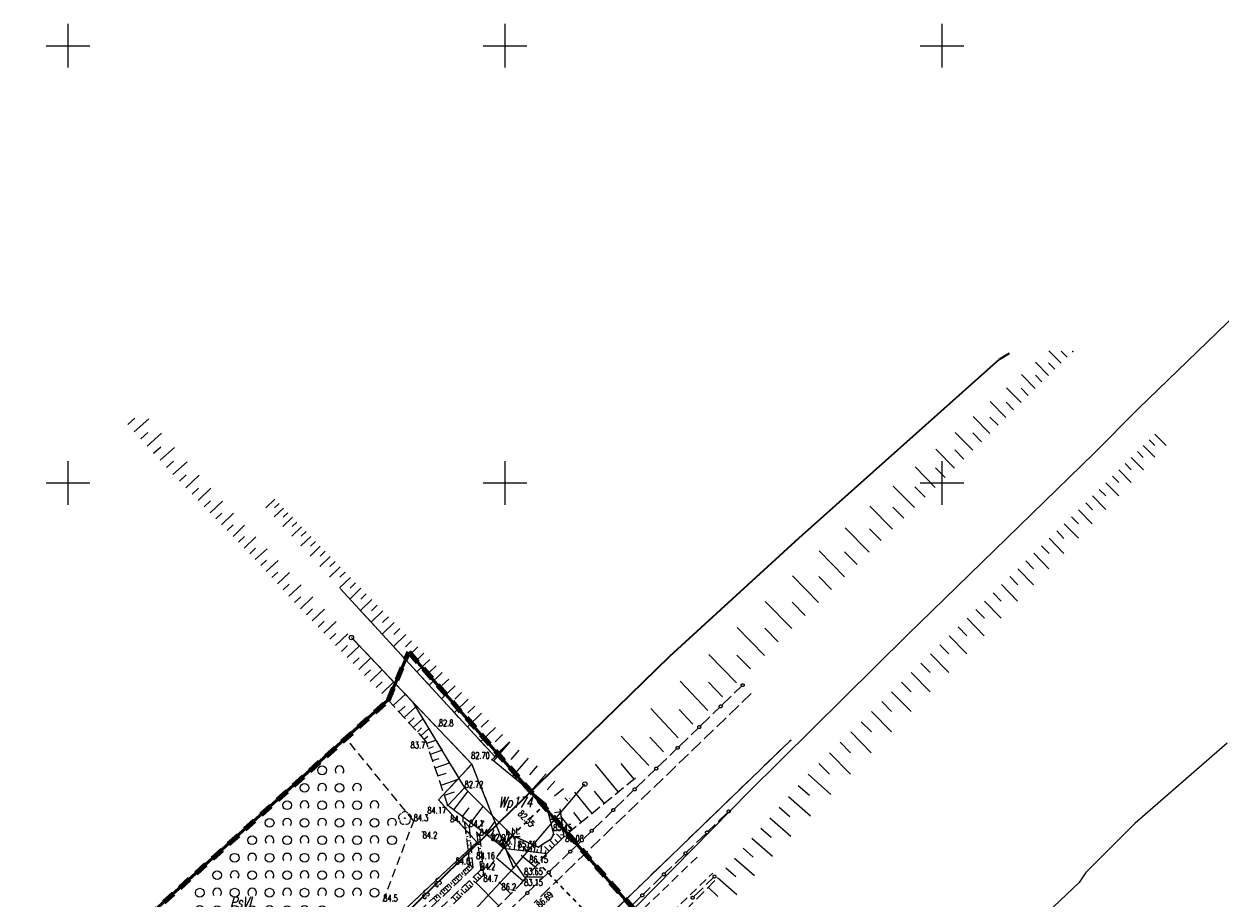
# Model space of a CAD drawing. Header units: metres. Extents: x 6593598 to 6594599, y 5883266 to 5884214.
# Tile 20 of 21: x 6594095 to 6594232, y 5883903 to 5884002. Entities that reach past the tile are written whole.
import ezdxf
from ezdxf.enums import TextEntityAlignment as Align

# ---------------------------------------------------------------- set-up
doc = ezdxf.new("R2010")
doc.units = ezdxf.units.M
doc.header["$MEASUREMENT"] = 0
for name, pattern in [('1', [0]), ('1_1', [0]), ('1_OTKC', [1.5, 1, -0.5]), ('1_OTKJ', [2, 1.5, -0.5]), ('1_OTKK', [0]), ('1_OTKU', [2, 1.5, -0.5]), ('1_OTKZ_B', [1, 0.5, -0.5]), ('1_OTRK', [1.75, 1.25, -0.5]), ('1_OTRKG', [1.75, 1.25, -0.5]), ('1_OTRU', [0]), ('1_OTRUG', [0]), ('1_OTWP', [0]), ('1_OTZK', [1.5, 1, -0.5]), ('3_SUEP_A', [0]), ('3_SUGP', [0]), ('3_SUKP', [0]), ('3_SULO', [0]), ('4', [2.5, 1.5, -1]), ('GDE', [0]), ('GUK', [2, 1.5, -0.5])]:
    doc.linetypes.add(name, pattern=pattern)
doc.layers.get('0').update_dxf_attribs({"color": 250, "linetype": 'CONTINUOUS', "lineweight": 100})
for name, color, linetype, lineweight in [('BLOKADA_L_0', 7, '4', 100), ('Dzialki', 7, 'GDE', 18), ('Kontury', 3, 'GUK', 18), ('Numery_dzialek', 7, 'CONTINUOUS', 13), ('Numery_konturow', 3, 'CONTINUOUS', 13), ('OTK_E_T_3', 7, 'CONTINUOUS', 0), ('OTK_L_0', 7, '1_OTKJ', 18), ('OTK_L_1', 7, '1_OTKK', 25), ('OTK_L_11', 7, 'CONTINUOUS', 18), ('OTK_L_2', 7, '1_OTKC', 18), ('OTK_L_4', 7, '1_OTKU', 18), ('OTK_L_8', 7, 'CONTINUOUS', 35), ('OTR_L_0', 7, '1_OTRU', 18), ('OTR_L_1', 7, '1_OTRK', 18), ('OTR_T_0', 7, 'CONTINUOUS', 18), ('OTR_T_1', 7, 'CONTINUOUS', 18), ('OTZ_L_1', 7, '1_OTZK', 18), ('Podzial_sekcyjny_krzyze', 7, '1', 0), ('Punkty', 7, 'CONTINUOUS', 18), ('SUEP_E_T_0', 1, 'CONTINUOUS', 0), ('SUEP_L_0', 1, '3_SUEP_A', 18), ('SUL_L_1', 7, '3_SULO', 35), ('Zakres_eksportu', 7, 'CONTINUOUS', 50)]:
    doc.layers.add(name, color=color, linetype=linetype, lineweight=lineweight)
for name, color, linetype, lineweight, true_color in [('OTW_L_0', 7, '1_OTWP', 18, 0x59d9ff), ('OTZ_T_0', 7, 'CONTINUOUS', 18, 0x008000), ('SUGP_L_0', 7, '3_SUGP', 18, 0xbfbf00), ('SUK_E_T_5', 7, 'CONTINUOUS', 0, 0x803300), ('SUK_T_4', 7, 'CONTINUOUS', 18, 0x803300), ('SUKP_L_0', 7, '3_SUKP', 18, 0x803300), ('SUKR_T_0', 7, 'CONTINUOUS', 18, 0x803300)]:
    doc.layers.add(name, color=color, linetype=linetype, lineweight=lineweight, true_color=true_color)
doc.styles.get("Standard").update_dxf_attribs({"font": 'Simplex.SHX', "width": 0.75})

# ---------------------------------------------------------------- blocks, each defined once
blk = doc.blocks.new('GRT')
at = {"linetype": 'Continuous'}
blk.add_circle((0, 0), 0.25, dxfattribs=at)
blk = doc.blocks.new('2_OTRN')
at = {"linetype": 'Continuous'}
blk.add_circle((0, 0), 0.045, dxfattribs=at)
blk = doc.blocks.new('2_OTRS')
at = {"linetype": 'Continuous'}
blk.add_circle((0, 0), 0.045, dxfattribs=at)
blk = doc.blocks.new('2_OTZK')
at = {"linetype": 'Continuous'}
for centre in [(-1, 1), (1, -1)]:
    blk.add_circle(centre, 0.5, dxfattribs=at)
for centre, start, end in [((1, 1), 318.5904, 221.4096), ((-1, -1), 318.7031, 221.2969)]:
    blk.add_arc(centre, 0.5, start, end, dxfattribs=at)
blk = doc.blocks.new('2_OTZL')
at = {"linetype": 'Continuous'}
blk.add_circle((0, 0), 0.045, dxfattribs=at)
for centre, start, end in [((-0.36, 0.12), 102.1445, 221.86), ((0, 0.38), 30.1401, 149.8599), ((0.36, 0.12), 318.14, 77.8555), ((-0.22, -0.3), 174.1482, 293.8542), ((0.22, -0.3), 246.1458, 5.8518)]:
    blk.add_arc(centre, 0.375, start, end, dxfattribs=at)
blk = doc.blocks.new('4_SUKU')
at = {"linetype": 'Continuous'}
for radius in [0.2, 0.175, 0.15, 0.125, 0.1, 0.075, 0.05, 0.025, 0.00715]:
    blk.add_circle((0, 0), radius, dxfattribs=at)
blk = doc.blocks.new('4_SUPS')
at = {"linetype": 'Continuous'}
blk.add_circle((0, 0), 0.0625, dxfattribs=at)

msp = doc.modelspace()

# ---------------------------------------------------------------- linework, layer by layer
at = {"layer": 'BLOKADA_L_0', "linetype": '4'}
for p, q in [((6594136.65, 5883925.16), (6594138.99, 5883930.63)), ((6594138.99, 5883930.63), (6594171.81, 5883893.13)), ((6594066.34, 5883861.88), (6594136.65, 5883925.16))]:
    msp.add_line(p, q, dxfattribs=at)
at = {"layer": 'Dzialki'}
for p, q in [((6594146.19, 5883917.83), (6594132.42, 5883932.31)), ((6594146.19, 5883917.83), (6594142.39, 5883913.74)), ((6594150.95, 5883905.93), (6594146.19, 5883917.83)), ((6594150.95, 5883905.93), (6594159.14, 5883915.55)), ((6594142.39, 5883913.74), (6594146.77, 5883908.89)), ((6594146.77, 5883908.89), (6594097.29, 5883862.73)), ((6594127.02, 5883880.24), (6594150.95, 5883905.93))]:
    msp.add_line(p, q, dxfattribs=at)
at = {"layer": 'Kontury'}
for p, q in [((6594146.19, 5883917.83), (6594132.42, 5883932.31)), ((6594142.39, 5883913.74), (6594146.19, 5883917.83)), ((6594146.19, 5883917.83), (6594150.95, 5883905.93)), ((6594150.95, 5883905.93), (6594159.14, 5883915.55)), ((6594146.77, 5883908.89), (6594142.39, 5883913.74)), ((6594112.95, 5883877.34), (6594146.77, 5883908.89))]:
    msp.add_line(p, q, dxfattribs=at)
at = {"layer": 'OTK_E_T_3', "linetype": 'Continuous', "lineweight": 0}
for p, q in [((6594150.03, 5883908.7), (6594150.71, 5883909.56)), ((6594150.71, 5883909.56), (6594151.71, 5883909.55))]:
    msp.add_line(p, q, dxfattribs=at)
at = {"layer": 'OTK_L_0', "linetype": '1_OTKJ'}
for p, q in [((6594178.17, 5883925.91), (6594153.32, 5883901.96)), ((6594158.05, 5883896.77), (6594182.72, 5883920.61))]:
    msp.add_line(p, q, dxfattribs=at)
at = {"layer": 'OTK_L_1', "linetype": '1_OTKK'}
msp.add_line((6594158.05, 5883896.77), (6594182.72, 5883920.61), dxfattribs=at)
at = {"layer": 'OTK_L_11', "linetype": '1_OTKJ'}
for p, q in [((6594174.78, 5883924.55), (6594177.05, 5883926.74)), ((6594172.33, 5883922.18), (6594174.55, 5883924.32)), ((6594169.87, 5883919.8), (6594172.09, 5883921.94)), ((6594167.41, 5883917.43), (6594169.63, 5883919.57)), ((6594164.95, 5883915.06), (6594167.17, 5883917.2)), ((6594162.49, 5883912.69), (6594164.71, 5883914.83)), ((6594160.04, 5883910.31), (6594162.26, 5883912.46)), ((6594175.46, 5883912.3), (6594173.23, 5883910.14)), ((6594157.58, 5883907.94), (6594159.8, 5883910.08)), ((6594172.99, 5883909.9), (6594170.76, 5883907.74)), ((6594155.12, 5883905.57), (6594157.34, 5883907.71)), ((6594170.52, 5883907.5), (6594168.29, 5883905.34)), ((6594152.66, 5883903.2), (6594154.88, 5883905.34)), ((6594168.05, 5883905.11), (6594165.82, 5883902.94)), ((6594171.57, 5883902.65), (6594173.83, 5883904.84)), ((6594150.12, 5883900.79), (6594152.41, 5883902.96)), ((6594165.58, 5883902.71), (6594163.35, 5883900.54))]:
    msp.add_line(p, q, dxfattribs=at)
for centre in [(6594177.18, 5883926.86), (6594174.66, 5883924.43), (6594172.21, 5883922.06), (6594169.75, 5883919.69), (6594167.29, 5883917.32), (6594164.83, 5883914.94), (6594162.37, 5883912.57), (6594175.58, 5883912.42), (6594159.92, 5883910.2), (6594173.11, 5883910.02), (6594157.46, 5883907.83), (6594170.64, 5883907.62), (6594155, 5883905.45), (6594168.17, 5883905.22), (6594173.96, 5883904.97), (6594152.54, 5883903.08), (6594152.54, 5883903.08), (6594165.7, 5883902.82), (6594171.45, 5883902.54)]:
    msp.add_circle(centre, 0.17, dxfattribs=at)
at = {"layer": 'OTK_L_2', "linetype": '1_OTKC'}
for p, q in [((6594171.97, 5883907.19), (6594157.33, 5883893.07)), ((6594158.21, 5883890.42), (6594173.76, 5883905.35))]:
    msp.add_line(p, q, dxfattribs=at)
at = {"layer": 'OTK_L_4', "linetype": '1_OTKU'}
for p, q in [((6594149.61, 5883909.25), (6594149.25, 5883908.72)), ((6594149.25, 5883908.72), (6594149.79, 5883908.21)), ((6594150.33, 5883908.65), (6594149.61, 5883909.25)), ((6594149.79, 5883908.21), (6594150.33, 5883908.65))]:
    msp.add_line(p, q, dxfattribs=at)
at = {"layer": 'OTK_L_8', "linetype": '1_OTKZ_B'}
for p, q in [((6594154.68, 5883913.31), (6594150.8, 5883909.66)), ((6594150.8, 5883909.66), (6594168.34, 5883891.45))]:
    msp.add_line(p, q, dxfattribs=at)
at = {"layer": 'OTR_L_0', "linetype": '1_OTRU'}
for p, q in [((6594150.52, 5883920.35), (6594148.52, 5883918.34)), ((6594148.52, 5883918.34), (6594154.68, 5883913.31)), ((6594143.46, 5883913.1), (6594145.37, 5883915.13)), ((6594145.37, 5883915.13), (6594150.8, 5883909.66)), ((6594154.68, 5883913.31), (6594155.54, 5883909.78)), ((6594149.25, 5883908.72), (6594149.61, 5883909.25)), ((6594149.61, 5883909.25), (6594150.33, 5883908.65)), ((6594153.83, 5883908.34), (6594150.8, 5883909.66)), ((6594155.18, 5883909.2), (6594153.83, 5883908.34)), ((6594155.54, 5883909.78), (6594155.18, 5883909.2)), ((6594150.33, 5883908.65), (6594149.79, 5883908.21))]:
    msp.add_line(p, q, dxfattribs=at)
at = {"layer": 'OTR_L_0', "linetype": '1_1'}
for p, q in [((6594150.52, 5883920.35), (6594148.67, 5883918.22)), ((6594151.58, 5883919.42), (6594150.67, 5883918.37)), ((6594152.63, 5883918.51), (6594150.84, 5883916.45)), ((6594153.67, 5883917.62), (6594152.78, 5883916.6)), ((6594154.69, 5883916.73), (6594152.95, 5883914.73)), ((6594155.69, 5883915.86), (6594154.83, 5883914.87)), ((6594144.14, 5883912.59), (6594145.76, 5883914.74)), ((6594156.67, 5883915), (6594155.64, 5883914.17)), ((6594145.14, 5883911.83), (6594145.9, 5883912.83)), ((6594146.07, 5883911.12), (6594147.49, 5883912.99)), ((6594157.19, 5883913.63), (6594156.85, 5883913.96)), ((6594157.42, 5883913.92), (6594157.38, 5883913.9)), ((6594156.47, 5883911.66), (6594155.13, 5883911.47)), ((6594156.37, 5883912.37), (6594155.66, 5883912.27)), ((6594146.95, 5883910.46), (6594147.61, 5883911.33)), ((6594147.78, 5883909.83), (6594148.84, 5883911.22)), ((6594156.65, 5883910.35), (6594155.44, 5883910.19)), ((6594156.56, 5883910.99), (6594155.92, 5883910.9)), ((6594148.62, 5883909.2), (6594149.07, 5883909.8)), ((6594149.39, 5883908.93), (6594149.19, 5883909.07)), ((6594149.74, 5883909.14), (6594150.1, 5883909.57)), ((6594150.17, 5883908.79), (6594150.87, 5883909.63)), ((6594151.59, 5883908), (6594151.68, 5883908.76)), ((6594152.59, 5883907.88), (6594152.7, 5883908.83)), ((6594155.71, 5883908.52), (6594155.09, 5883909.15)), ((6594156.04, 5883908.85), (6594155.71, 5883909.19)), ((6594156.47, 5883909.27), (6594155.9, 5883909.85)), ((6594156.73, 5883909.75), (6594156.35, 5883909.7)), ((6594150.01, 5883908.18), (6594150.02, 5883908.28)), ((6594150.02, 5883908.4), (6594150.11, 5883908.3)), ((6594150.26, 5883908.59), (6594150.42, 5883908.39)), ((6594150.54, 5883908.12), (6594150.58, 5883908.44)), ((6594151.06, 5883908.06), (6594151.12, 5883908.58)), ((6594152.11, 5883907.94), (6594152.17, 5883908.46)), ((6594153, 5883907.83), (6594153.05, 5883908.24)), ((6594153.36, 5883907.79), (6594153.45, 5883908.51)), ((6594153.67, 5883907.75), (6594153.71, 5883908.06)), ((6594154.12, 5883907.7), (6594154.22, 5883908.59)), ((6594155.05, 5883907.88), (6594154.52, 5883908.42)), ((6594154.64, 5883907.64), (6594154.67, 5883907.96)), ((6594155.4, 5883908.22), (6594155.06, 5883908.56))]:
    msp.add_line(p, q, dxfattribs=at)
at = {"layer": 'OTR_L_0', "linetype": '1_OTRUG'}
for p, q in [((6594149.25, 5883908.72), (6594143.46, 5883913.1)), ((6594156.76, 5883909.56), (6594156.32, 5883912.72)), ((6594154.79, 5883907.62), (6594156.76, 5883909.56)), ((6594149.79, 5883908.21), (6594154.79, 5883907.62))]:
    msp.add_line(p, q, dxfattribs=at)
at = {"layer": 'OTR_L_1', "linetype": '1_1'}
for p, q in [((6594213.62, 5883963.71), (6594212.23, 5883965.12)), ((6594214.3, 5883964.38), (6594213.63, 5883965.07)), ((6594212.18, 5883962.29), (6594210.7, 5883963.79)), ((6594212.91, 5883963.01), (6594212.19, 5883963.74)), ((6594210.66, 5883960.79), (6594209.08, 5883962.39)), ((6594211.43, 5883961.55), (6594210.67, 5883962.33)), ((6594209.03, 5883959.18), (6594207.36, 5883960.89)), ((6594209.86, 5883960), (6594209.05, 5883960.82)), ((6594207.31, 5883957.48), (6594205.52, 5883959.29)), ((6594208.18, 5883958.35), (6594207.32, 5883959.22)), ((6594106.82, 5883956.67), (6594107.65, 5883957.42)), ((6594107.57, 5883955.85), (6594109.22, 5883957.34)), ((6594205.47, 5883955.66), (6594203.57, 5883957.59)), ((6594206.4, 5883956.59), (6594205.48, 5883957.52)), ((6594108.31, 5883955.02), (6594109.13, 5883955.77)), ((6594109.05, 5883954.21), (6594110.69, 5883955.69)), ((6594203.51, 5883953.73), (6594201.49, 5883955.78)), ((6594204.5, 5883954.71), (6594203.52, 5883955.71)), ((6594224.35, 5883955.59), (6594225.64, 5883954.29)), ((6594109.79, 5883953.39), (6594110.61, 5883954.13)), ((6594110.53, 5883952.58), (6594112.16, 5883954.05)), ((6594223.02, 5883954.27), (6594224.36, 5883952.93)), ((6594223.69, 5883954.93), (6594224.35, 5883954.28)), ((6594201.43, 5883951.68), (6594199.27, 5883953.86)), ((6594202.48, 5883952.72), (6594201.44, 5883953.78)), ((6594221.65, 5883952.9), (6594223.03, 5883951.51)), ((6594222.34, 5883953.59), (6594223.02, 5883952.91)), ((6594111.27, 5883951.76), (6594112.08, 5883952.5)), ((6594112, 5883950.96), (6594113.61, 5883952.42)), ((6594199.21, 5883949.49), (6594196.92, 5883951.82)), ((6594200.34, 5883950.6), (6594199.23, 5883951.73)), ((6594220.22, 5883951.49), (6594221.65, 5883950.05)), ((6594220.94, 5883952.2), (6594221.64, 5883951.49)), ((6594112.74, 5883950.19), (6594113.51, 5883950.93)), ((6594113.47, 5883949.43), (6594114.98, 5883950.9)), ((6594218.74, 5883950.02), (6594220.22, 5883948.53)), ((6594219.49, 5883950.76), (6594220.22, 5883950.03)), ((6594114.19, 5883948.69), (6594114.93, 5883949.41)), ((6594114.89, 5883947.97), (6594116.34, 5883949.38)), ((6594196.85, 5883947.17), (6594194.42, 5883949.64)), ((6594198.05, 5883948.35), (6594196.87, 5883949.55)), ((6594217.21, 5883948.5), (6594218.75, 5883946.95)), ((6594217.99, 5883949.26), (6594218.74, 5883948.51)), ((6594115.58, 5883947.26), (6594116.29, 5883947.95)), ((6594116.26, 5883946.57), (6594117.65, 5883947.92)), ((6594123.65, 5883948.14), (6594122.63, 5883947.15)), ((6594124.64, 5883947.11), (6594123.59, 5883946.1)), ((6594124.14, 5883947.63), (6594123.62, 5883947.13)), ((6594194.34, 5883944.69), (6594191.75, 5883947.32)), ((6594195.62, 5883945.95), (6594194.36, 5883947.22)), ((6594216.43, 5883947.72), (6594217.21, 5883946.93)), ((6594116.92, 5883945.88), (6594117.6, 5883946.55)), ((6594117.57, 5883945.21), (6594118.92, 5883946.52)), ((6594125.66, 5883946.06), (6594124.58, 5883945.02)), ((6594125.14, 5883946.59), (6594124.61, 5883946.08)), ((6594214.8, 5883946.13), (6594215.6, 5883945.31)), ((6594215.62, 5883946.93), (6594217.19, 5883945.32)), ((6594118.22, 5883944.54), (6594118.89, 5883945.19)), ((6594118.87, 5883943.87), (6594120.2, 5883945.17)), ((6594126.7, 5883944.98), (6594125.6, 5883943.92)), ((6594126.17, 5883945.52), (6594125.63, 5883945)), ((6594127.23, 5883944.43), (6594126.67, 5883943.9)), ((6594191.67, 5883942.06), (6594188.91, 5883944.85)), ((6594193.03, 5883943.39), (6594191.69, 5883944.75)), ((6594213.12, 5883944.5), (6594213.94, 5883943.65)), ((6594213.97, 5883945.32), (6594215.59, 5883943.66)), ((6594119.51, 5883943.21), (6594120.17, 5883943.85)), ((6594120.15, 5883942.55), (6594121.47, 5883943.83)), ((6594127.76, 5883943.88), (6594126.64, 5883942.79)), ((6594128.31, 5883943.31), (6594127.74, 5883942.76)), ((6594212.26, 5883943.66), (6594213.93, 5883941.94)), ((6594120.79, 5883941.9), (6594121.44, 5883942.53)), ((6594121.41, 5883941.23), (6594122.77, 5883942.47)), ((6594128.86, 5883942.75), (6594127.71, 5883941.63)), ((6594129.98, 5883941.59), (6594128.8, 5883940.45)), ((6594129.42, 5883942.17), (6594128.83, 5883941.61)), ((6594188.83, 5883939.25), (6594185.92, 5883942.21)), ((6594190.27, 5883940.68), (6594188.85, 5883942.12)), ((6594210.5, 5883941.95), (6594212.22, 5883940.17)), ((6594211.39, 5883942.81), (6594212.24, 5883941.94)), ((6594122.04, 5883940.54), (6594122.72, 5883941.17)), ((6594122.67, 5883939.86), (6594124.05, 5883941.12)), ((6594131.13, 5883940.4), (6594129.92, 5883939.23)), ((6594130.55, 5883941), (6594129.95, 5883940.42)), ((6594209.6, 5883941.07), (6594210.47, 5883940.17)), ((6594123.31, 5883939.16), (6594124, 5883939.8)), ((6594123.95, 5883938.46), (6594125.35, 5883939.74)), ((6594132.3, 5883939.18), (6594131.07, 5883937.99)), ((6594131.71, 5883939.8), (6594131.1, 5883939.2)), ((6594185.85, 5883936.33), (6594182.87, 5883939.36)), ((6594187.35, 5883937.8), (6594185.88, 5883939.3)), ((6594207.75, 5883939.28), (6594208.65, 5883938.35)), ((6594208.68, 5883940.18), (6594210.46, 5883938.35)), ((6594124.6, 5883937.75), (6594125.3, 5883938.4)), ((6594125.25, 5883937.04), (6594126.68, 5883938.35)), ((6594133.51, 5883937.94), (6594132.24, 5883936.71)), ((6594132.9, 5883938.56), (6594132.28, 5883937.96)), ((6594206.8, 5883938.36), (6594208.64, 5883936.46)), ((6594125.91, 5883936.32), (6594126.63, 5883936.98)), ((6594126.58, 5883935.61), (6594127.99, 5883936.96)), ((6594134.74, 5883936.66), (6594133.44, 5883935.4)), ((6594134.12, 5883937.3), (6594133.48, 5883936.68)), ((6594182.8, 5883933.33), (6594179.75, 5883936.43)), ((6594184.34, 5883934.84), (6594182.83, 5883936.37)), ((6594204.86, 5883936.47), (6594206.76, 5883934.52)), ((6594205.84, 5883937.42), (6594206.77, 5883936.46)), ((6594127.26, 5883934.91), (6594127.96, 5883935.58)), ((6594127.93, 5883934.2), (6594129.34, 5883935.55)), ((6594136.01, 5883935.35), (6594134.68, 5883934.06)), ((6594135.37, 5883936.01), (6594134.71, 5883935.37)), ((6594203.87, 5883935.51), (6594204.84, 5883934.52)), ((6594128.61, 5883933.5), (6594129.31, 5883934.18)), ((6594129.28, 5883932.81), (6594130.67, 5883934.15)), ((6594137.31, 5883934.01), (6594135.94, 5883932.69)), ((6594136.65, 5883934.69), (6594135.98, 5883934.03)), ((6594179.68, 5883930.27), (6594176.56, 5883933.44)), ((6594181.25, 5883931.81), (6594179.71, 5883933.38)), ((6594201.84, 5883933.53), (6594202.83, 5883932.51)), ((6594202.86, 5883934.53), (6594204.82, 5883932.51)), ((6594129.95, 5883932.11), (6594130.64, 5883932.78)), ((6594130.61, 5883931.41), (6594132, 5883932.75)), ((6594138.63, 5883932.64), (6594137.24, 5883931.29)), ((6594137.97, 5883933.33), (6594137.27, 5883932.66)), ((6594200.8, 5883932.52), (6594202.82, 5883930.44)), ((6594131.28, 5883930.72), (6594131.97, 5883931.39)), ((6594131.94, 5883930.03), (6594133.33, 5883931.36)), ((6594140, 5883931.23), (6594138.56, 5883929.85)), ((6594139.31, 5883931.94), (6594138.6, 5883931.25)), ((6594199.74, 5883931.49), (6594200.77, 5883930.44)), ((6594132.61, 5883929.34), (6594133.29, 5883930)), ((6594133.27, 5883928.65), (6594134.64, 5883929.97)), ((6594141.39, 5883929.79), (6594139.92, 5883928.37)), ((6594140.69, 5883930.51), (6594139.96, 5883929.81)), ((6594176.49, 5883927.13), (6594173.3, 5883930.38)), ((6594178.09, 5883928.71), (6594176.52, 5883930.31)), ((6594197.58, 5883929.39), (6594198.64, 5883928.3)), ((6594198.67, 5883930.45), (6594200.76, 5883928.3)), ((6594133.93, 5883927.97), (6594134.61, 5883928.62)), ((6594134.58, 5883927.28), (6594135.95, 5883928.6)), ((6594142.82, 5883928.31), (6594141.31, 5883926.86)), ((6594142.1, 5883929.06), (6594141.36, 5883928.34)), ((6594196.48, 5883928.31), (6594198.64, 5883926.11)), ((6594135.24, 5883926.6), (6594135.92, 5883927.25)), ((6594135.89, 5883925.92), (6594137.26, 5883927.23)), ((6594144.28, 5883926.8), (6594142.74, 5883925.31)), ((6594143.55, 5883927.56), (6594142.78, 5883926.82)), ((6594173.18, 5883923.97), (6594170.03, 5883927.33)), ((6594174.86, 5883925.54), (6594173.28, 5883927.22)), ((6594195.36, 5883927.21), (6594196.46, 5883926.1)), ((6594136.54, 5883925.23), (6594137.24, 5883925.87)), ((6594137.19, 5883924.53), (6594138.59, 5883925.82)), ((6594145.78, 5883925.25), (6594144.2, 5883923.72)), ((6594145.03, 5883926.03), (6594144.25, 5883925.27)), ((6594194.23, 5883926.1), (6594196.45, 5883923.84)), ((6594137.84, 5883923.82), (6594138.55, 5883924.47)), ((6594138.45, 5883923.16), (6594139.77, 5883924.38)), ((6594146.55, 5883924.46), (6594145.75, 5883923.68)), ((6594169.82, 5883920.82), (6594166.67, 5883924.19)), ((6594171.5, 5883922.4), (6594169.92, 5883924.08)), ((6594191.93, 5883923.84), (6594194.21, 5883921.52)), ((6594193.09, 5883924.98), (6594194.21, 5883923.83)), ((6594139, 5883922.56), (6594139.6, 5883923.11)), ((6594139.5, 5883922.02), (6594140.59, 5883923.02)), ((6594147.32, 5883923.66), (6594145.7, 5883922.09)), ((6594148.1, 5883922.85), (6594147.28, 5883922.06)), ((6594190.75, 5883922.68), (6594191.91, 5883921.51)), ((6594139.96, 5883921.52), (6594140.45, 5883921.98)), ((6594140.37, 5883921.07), (6594141.27, 5883921.9)), ((6594140.74, 5883920.67), (6594141.15, 5883921.04)), ((6594148.89, 5883922.03), (6594147.24, 5883920.43)), ((6594149.69, 5883921.2), (6594148.86, 5883920.39)), ((6594166.45, 5883917.67), (6594163.29, 5883921.04)), ((6594189.56, 5883921.51), (6594191.9, 5883919.13)), ((6594141.04, 5883920.21), (6594142.08, 5883920.57)), ((6594141.23, 5883919.63), (6594141.82, 5883919.83)), ((6594150.5, 5883920.36), (6594148.81, 5883918.72)), ((6594168.14, 5883919.24), (6594166.56, 5883920.93)), ((6594188.35, 5883920.33), (6594189.54, 5883919.12)), ((6594141.46, 5883918.97), (6594142.77, 5883919.42)), ((6594141.71, 5883918.24), (6594142.45, 5883918.49)), ((6594187.13, 5883919.13), (6594189.53, 5883916.68)), ((6594141.99, 5883917.41), (6594143.65, 5883917.97)), ((6594162.97, 5883914.63), (6594160.35, 5883917.83)), ((6594164.76, 5883916.1), (6594163.29, 5883917.89)), ((6594185.89, 5883917.91), (6594187.1, 5883916.67)), ((6594142.31, 5883916.48), (6594143.24, 5883916.79)), ((6594142.67, 5883915.43), (6594144.76, 5883916.14)), ((6594184.66, 5883916.66), (6594187.29, 5883914.36)), ((6594143.06, 5883914.27), (6594144.23, 5883914.66)), ((6594159.97, 5883912.18), (6594157.98, 5883914.62)), ((6594161.37, 5883913.32), (6594160.23, 5883914.72)), ((6594183.53, 5883915.38), (6594184.82, 5883914.26)), ((6594181.36, 5883912.9), (6594182.59, 5883911.83)), ((6594182.44, 5883914.13), (6594184.94, 5883911.93)), ((6594157.65, 5883910.29), (6594156.45, 5883911.76)), ((6594158.75, 5883911.19), (6594157.85, 5883912.29)), ((6594180.31, 5883911.7), (6594182.71, 5883909.6)), ((6594145.4, 5883911.04), (6594145.5, 5883911.05)), ((6594145.46, 5883910.54), (6594145.68, 5883910.57)), ((6594145.52, 5883910.05), (6594145.94, 5883910.1)), ((6594179.28, 5883910.52), (6594180.46, 5883909.48)), ((6594145.59, 5883909.55), (6594145.79, 5883909.57)), ((6594145.65, 5883909.05), (6594146.03, 5883909.1)), ((6594147.09, 5883909.65), (6594146.78, 5883909.62)), ((6594147.14, 5883909.15), (6594146.99, 5883909.14)), ((6594178.25, 5883909.35), (6594180.59, 5883907.31)), ((6594145.71, 5883908.56), (6594145.89, 5883908.58)), ((6594145.77, 5883908.06), (6594146.12, 5883908.11)), ((6594145.84, 5883907.57), (6594146, 5883907.59)), ((6594147.18, 5883908.65), (6594146.89, 5883908.63)), ((6594147.28, 5883907.66), (6594147, 5883907.63)), ((6594147.23, 5883908.16), (6594147.09, 5883908.14)), ((6594153.43, 5883906.03), (6594151.84, 5883907.39)), ((6594177.25, 5883908.2), (6594178.4, 5883907.2)), ((6594145.76, 5883906.15), (6594145.94, 5883905.95)), ((6594145.9, 5883907.07), (6594146.21, 5883907.11)), ((6594145.96, 5883906.57), (6594146.11, 5883906.59)), ((6594145.96, 5883906.33), (6594146.31, 5883905.94)), ((6594147.37, 5883906.66), (6594147.11, 5883906.64)), ((6594147.33, 5883907.16), (6594147.19, 5883907.15)), ((6594147.42, 5883906.17), (6594147.29, 5883906.15)), ((6594152.07, 5883904.44), (6594148.97, 5883907.1)), ((6594176.25, 5883907.07), (6594178.52, 5883905.08)), ((6594144.16, 5883904.68), (6594144.35, 5883904.47)), ((6594144.36, 5883904.86), (6594144.74, 5883904.46)), ((6594144.57, 5883905.05), (6594144.75, 5883904.85)), ((6594144.77, 5883905.24), (6594145.14, 5883904.84)), ((6594144.97, 5883905.42), (6594145.15, 5883905.22)), ((6594145.17, 5883905.61), (6594145.53, 5883905.21)), ((6594145.37, 5883905.79), (6594145.55, 5883905.59)), ((6594145.56, 5883905.97), (6594145.92, 5883905.58)), ((6594146.84, 5883904.48), (6594146.38, 5883904.95)), ((6594147.08, 5883904.7), (6594146.85, 5883904.94)), ((6594147.31, 5883904.93), (6594146.9, 5883905.36)), ((6594147.47, 5883905.67), (6594147.1, 5883905.63)), ((6594147.52, 5883905.17), (6594147.43, 5883905.16)), ((6594174.3, 5883904.85), (6594176.51, 5883902.91)), ((6594175.27, 5883905.95), (6594176.39, 5883904.97)), ((6594142.69, 5883903.33), (6594143.09, 5883902.9)), ((6594142.91, 5883903.52), (6594143.1, 5883903.31)), ((6594143.12, 5883903.72), (6594143.51, 5883903.3)), ((6594143.33, 5883903.91), (6594143.52, 5883903.7)), ((6594143.54, 5883904.1), (6594143.92, 5883903.69)), ((6594143.75, 5883904.3), (6594143.94, 5883904.09)), ((6594143.95, 5883904.49), (6594144.33, 5883904.08)), ((6594145.41, 5883903.1), (6594144.95, 5883903.58)), ((6594145.65, 5883903.33), (6594145.42, 5883903.57)), ((6594145.89, 5883903.56), (6594145.43, 5883904.04)), ((6594146.13, 5883903.79), (6594145.9, 5883904.03)), ((6594146.36, 5883904.02), (6594145.91, 5883904.49)), ((6594146.6, 5883904.25), (6594146.37, 5883904.48)), ((6594149.28, 5883901.63), (6594146.65, 5883904.29)), ((6594150.64, 5883902.98), (6594149.29, 5883904.35)), ((6594173.25, 5883903.76), (6594174.33, 5883902.7)), ((6594141.82, 5883902.53), (6594142.23, 5883902.09)), ((6594142.04, 5883902.73), (6594142.24, 5883902.51)), ((6594142.26, 5883902.93), (6594142.66, 5883902.5)), ((6594142.48, 5883903.13), (6594142.67, 5883902.91)), ((6594144.45, 5883902.18), (6594143.99, 5883902.66)), ((6594144.69, 5883902.41), (6594144.46, 5883902.65)), ((6594144.93, 5883902.64), (6594144.47, 5883903.12)), ((6594145.17, 5883902.87), (6594144.94, 5883903.11))]:
    msp.add_line(p, q, dxfattribs=at)
at = {"layer": 'OTR_L_1', "linetype": '1_OTRK'}
for p, q in [((6594144.7, 5883923.18), (6594131.14, 5883937.9)), ((6594132.42, 5883932.31), (6594139.42, 5883924.95)), ((6594139.42, 5883924.95), (6594145.37, 5883915.13)), ((6594148.85, 5883918.68), (6594144.7, 5883923.18)), ((6594150.52, 5883920.35), (6594148.85, 5883918.68)), ((6594145.37, 5883915.13), (6594143.46, 5883913.1)), ((6594156.76, 5883909.56), (6594156.32, 5883912.72)), ((6594145.38, 5883911.18), (6594145.89, 5883910.65)), ((6594145.89, 5883910.65), (6594146.32, 5883905.95)), ((6594147.09, 5883909.65), (6594146.73, 5883910.09)), ((6594146.73, 5883910.09), (6594147.21, 5883905.74)), ((6594149.79, 5883908.21), (6594147.52, 5883905.13)), ((6594149.79, 5883908.21), (6594154.79, 5883907.62)), ((6594146.32, 5883905.95), (6594134.12, 5883894.44)), ((6594147.21, 5883905.74), (6594134.79, 5883893.87)), ((6594147.52, 5883905.13), (6594135.29, 5883893.37))]:
    msp.add_line(p, q, dxfattribs=at)
at = {"layer": 'OTR_L_1', "linetype": '1_OTRKG'}
for p, q in [((6594140.96, 5883920.43), (6594136.39, 5883925.4)), ((6594143.46, 5883913.1), (6594140.96, 5883920.43)), ((6594164.91, 5883916.22), (6594156.76, 5883909.56)), ((6594145.99, 5883906.36), (6594145.38, 5883911.18)), ((6594147.09, 5883909.65), (6594147.52, 5883905.13)), ((6594151.83, 5883904.16), (6594154.79, 5883907.62)), ((6594133.6, 5883894.96), (6594145.99, 5883906.36)), ((6594147.52, 5883905.13), (6594135.29, 5883893.37)), ((6594166.99, 5883897.36), (6594174.13, 5883904.65)), ((6594131.33, 5883883.84), (6594151.83, 5883904.16))]:
    msp.add_line(p, q, dxfattribs=at)
at = {"layer": 'OTR_L_1', "linetype": '1_1'}
for p in [(6594214.97, 5883965.04), (6594143.46, 5883913.1), (6594154.79, 5883907.62)]:
    msp.add_point(p, dxfattribs=at)
at = {"layer": 'OTW_L_0', "linetype": '1_OTWP'}
for p, q in [((6594131.14, 5883937.9), (6594144.7, 5883923.18)), ((6594132.42, 5883932.31), (6594139.42, 5883924.95)), ((6594139.42, 5883924.95), (6594145.37, 5883915.13)), ((6594144.7, 5883923.18), (6594148.85, 5883918.68)), ((6594148.85, 5883918.68), (6594148.52, 5883918.34)), ((6594148.52, 5883918.34), (6594154.68, 5883913.31)), ((6594145.37, 5883915.13), (6594150.8, 5883909.66)), ((6594154.68, 5883913.31), (6594154.99, 5883912.03)), ((6594154.99, 5883912.03), (6594155.54, 5883909.78)), ((6594150.8, 5883909.66), (6594153.83, 5883908.34)), ((6594155.18, 5883909.2), (6594154.28, 5883908.63)), ((6594155.54, 5883909.78), (6594155.18, 5883909.2)), ((6594154.28, 5883908.63), (6594153.83, 5883908.34))]:
    msp.add_line(p, q, dxfattribs=at)
at = {"layer": 'OTZ_L_1', "linetype": '1_OTZK'}
for p, q in [((6594131.75, 5883920.84), (6594066.34, 5883861.88)), ((6594139.55, 5883911.32), (6594131.75, 5883920.84)), ((6594136.06, 5883902.12), (6594139.55, 5883911.32))]:
    msp.add_line(p, q, dxfattribs=at)
at = {"layer": 'Podzial_sekcyjny_krzyze'}
for p, q in [((6594100, 5883997.5), (6594100, 5884002.5)), ((6594150, 5883997.5), (6594150, 5884002.5)), ((6594200, 5883997.5), (6594200, 5884002.5)), ((6594097.5, 5884000), (6594102.5, 5884000)), ((6594147.5, 5884000), (6594152.5, 5884000)), ((6594197.5, 5884000), (6594202.5, 5884000)), ((6594100, 5883947.5), (6594100, 5883952.5)), ((6594150, 5883947.5), (6594150, 5883952.5)), ((6594200, 5883947.5), (6594200, 5883952.5)), ((6594097.5, 5883950), (6594102.5, 5883950)), ((6594147.5, 5883950), (6594152.5, 5883950)), ((6594197.5, 5883950), (6594202.5, 5883950))]:
    msp.add_line(p, q, dxfattribs=at)
at = {"layer": 'SUEP_L_0', "linetype": '3_SUEP_A'}
msp.add_line((6594135.16, 5883897.38), (6594168.84, 5883930.19), dxfattribs=at)
at = {"layer": 'SUGP_L_0', "linetype": '3_SUGP'}
for p, q in [((6594222.43, 5883958.47), (6594251, 5883986.07)), ((6594217.39, 5883953.38), (6594222.43, 5883958.47)), ((6594196, 5883932.57), (6594217.39, 5883953.38)), ((6594177.93, 5883914.69), (6594196, 5883932.57)), ((6594155.49, 5883891.89), (6594177.93, 5883914.69))]:
    msp.add_line(p, q, dxfattribs=at)
at = {"layer": 'SUKP_L_0', "linetype": '3_SUKP'}
for p, q in [((6594232.62, 5883920.24), (6594222.07, 5883911.05)), ((6594222.07, 5883911.05), (6594216.45, 5883905.42)), ((6594216.45, 5883905.42), (6594215.68, 5883904.29)), ((6594215.68, 5883904.29), (6594204.73, 5883893.96))]:
    msp.add_line(p, q, dxfattribs=at)
at = {"layer": 'SUKR_T_0', "linetype": 'Continuous', "lineweight": 0}
for p, q in [((6594149.67, 5883908.64), (6594152.18, 5883904.92)), ((6594152.18, 5883904.92), (6594154.41, 5883904.92))]:
    msp.add_line(p, q, dxfattribs=at)
at = {"layer": 'SUL_L_1', "linetype": '3_SULO'}
for p, q in [((6594183.64, 5883943.72), (6594206.58, 5883964.16)), ((6594206.58, 5883964.16), (6594207.72, 5883964.82)), ((6594168.84, 5883930.19), (6594183.64, 5883943.72)), ((6594135.16, 5883897.38), (6594168.84, 5883930.19))]:
    msp.add_line(p, q, dxfattribs=at)
at = {"layer": 'Zakres_eksportu', "linetype": 'Continuous'}
for p, q in [((6594136.64, 5883925.17), (6594138.99, 5883930.65)), ((6594138.99, 5883930.65), (6594171.82, 5883893.13)), ((6594066.33, 5883861.89), (6594136.64, 5883925.17))]:
    msp.add_line(p, q, dxfattribs=at)

# ---------------------------------------------------------------- block references
at = {"layer": 'OTR_T_0'}
for p in [(6594148.52, 5883918.34), (6594145.37, 5883915.13), (6594143.46, 5883913.1), (6594153.18, 5883910.82), (6594150.8, 5883909.66), (6594155.54, 5883909.78), (6594156.76, 5883909.56), (6594149.36, 5883907.6), (6594153.83, 5883908.34), (6594154.79, 5883907.62)]:
    msp.add_blockref('2_OTRS', p, dxfattribs=at)
at = {"layer": 'OTR_T_1', "rotation": 359.2010328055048}
for p in [(6594142.42, 5883922.17), (6594140.86, 5883920.37)]:
    msp.add_blockref('2_OTRN', p, dxfattribs=at)
at = {"layer": 'OTR_T_1'}
for p in [(6594139.55, 5883911.32), (6594140.58, 5883910.08), (6594145.38, 5883911.18), (6594145.89, 5883910.65), (6594147.09, 5883909.65), (6594149.67, 5883908.64), (6594145.99, 5883906.36), (6594147.21, 5883905.74), (6594147.52, 5883905.13), (6594151.83, 5883904.16)]:
    msp.add_blockref('2_OTRN', p, dxfattribs=at)
at = {"layer": 'OTZ_L_1'}
for p in [(6594130.06, 5883916.12), (6594128.06, 5883914.12), (6594132.06, 5883914.12), (6594126.06, 5883912.12), (6594130.06, 5883912.12), (6594134.06, 5883912.12), (6594124.06, 5883910.12), (6594128.06, 5883910.12), (6594132.06, 5883910.12), (6594136.06, 5883910.12), (6594122.06, 5883908.12), (6594126.06, 5883908.12), (6594130.06, 5883908.12), (6594134.06, 5883908.12), (6594120.06, 5883906.12), (6594124.06, 5883906.12), (6594128.06, 5883906.12), (6594132.06, 5883906.12), (6594118.06, 5883904.12), (6594122.06, 5883904.12), (6594126.06, 5883904.12), (6594130.06, 5883904.12), (6594134.06, 5883904.12), (6594116.06, 5883902.12), (6594120.06, 5883902.12), (6594124.06, 5883902.12), (6594128.06, 5883902.12)]:
    msp.add_blockref('2_OTZK', p, dxfattribs=at)
at = {"layer": 'OTZ_T_0'}
msp.add_blockref('2_OTZL', (6594138.54, 5883911.64), dxfattribs=at)
at = {"layer": 'Punkty'}
for p in [(6594132.42, 5883932.31), (6594159.14, 5883915.55)]:
    msp.add_blockref('GRT', p, dxfattribs=at)
at = {"layer": 'SUK_T_4'}
msp.add_blockref('4_SUKU', (6594149.67, 5883908.64), dxfattribs=at)
at = {"layer": 'SUKR_T_0'}
msp.add_blockref('4_SUPS', (6594149.67, 5883908.64), dxfattribs=at)

# ---------------------------------------------------------------- texts
at = {"layer": 'Numery_dzialek', "oblique": 15, "width": 0.7}
msp.add_text('174', height=1.25, dxfattribs=at).set_placement((6594150.84, 5883914.1), align=Align.TOP_LEFT)
at = {"layer": 'Numery_konturow', "oblique": 15, "width": 0.7}
msp.add_text('Wp', height=1.25, dxfattribs=at).set_placement((6594150.84, 5883914.1), align=Align.TOP_RIGHT)
msp.add_text('PsVI', height=1.25, dxfattribs=at).set_placement((6594118.51, 5883902.64), align=Align.TOP_LEFT)
at = {"layer": 'OTK_E_T_3', "lineweight": 9, "width": 0.7}
msp.add_text('bt.', height=0.75, rotation=359.7572, dxfattribs=at).set_placement((6594151.22, 5883910.18), align=Align.MIDDLE)
at = {"layer": 'OTR_T_0', "lineweight": 9, "width": 0.7}
for s, p in [('82.70', (6594148.25, 5883918.43)), ('85.30', (6594153.59, 5883908.28))]:
    msp.add_text(s, height=0.75, dxfattribs=at).set_placement(p, align=Align.RIGHT)
for s, p in [('82.72', (6594145.37, 5883915.13)), ('85.45', (6594155.5, 5883910.18))]:
    msp.add_text(s, height=0.75, dxfattribs=at).set_placement(p)
for s, p in [('84.17', (6594143.25, 5883912.92)), ('82.97', (6594150.54, 5883909.81)), ('84.16', (6594148.84, 5883907.72)), ('86.15', (6594154.91, 5883907.28))]:
    msp.add_text(s, height=0.75, dxfattribs=at).set_placement(p, align=Align.TOP_RIGHT)
msp.add_text('82.55', height=0.75, rotation=314.3739, dxfattribs=at).set_placement((6594153.18, 5883910.82), align=Align.MIDDLE_RIGHT)
msp.add_text('86.08', height=0.75, dxfattribs=at).set_placement((6594156.88, 5883909.68), align=Align.TOP_LEFT)
msp.add_text('86.69', height=0.75, rotation=43.309, dxfattribs=at).set_placement((6594153.49, 5883901.87), align=Align.TOP_LEFT)
at = {"layer": 'OTR_T_1', "lineweight": 9, "width": 0.7}
msp.add_text('82.8', height=0.75, rotation=359.201, dxfattribs=at).set_placement((6594142.42, 5883922.17))
msp.add_text('83.7', height=0.75, rotation=359.201, dxfattribs=at).set_placement((6594140.86, 5883920.37), align=Align.TOP_RIGHT)
for s, p in [('84.3', (6594139.55, 5883911.32)), ('84.1', (6594145.89, 5883910.65)), ('84.2', (6594147.09, 5883909.65)), ('83.1', (6594149.67, 5883908.64)), ('84.2', (6594147.21, 5883905.74)), ('84.5', (6594136.06, 5883902.12))]:
    msp.add_text(s, height=0.75, dxfattribs=at).set_placement(p)
for s, p in [('84.1', (6594145.38, 5883911.18)), ('84.6', (6594145.99, 5883906.36))]:
    msp.add_text(s, height=0.75, dxfattribs=at).set_placement(p, align=Align.RIGHT)
for s, p in [('84.2', (6594140.58, 5883910.08)), ('84.7', (6594147.52, 5883905.13))]:
    msp.add_text(s, height=0.75, dxfattribs=at).set_placement(p, align=Align.TOP_LEFT)
msp.add_text('86.2', height=0.75, dxfattribs=at).set_placement((6594151.26, 5883904.16), align=Align.TOP_RIGHT)
at = {"layer": 'SUEP_E_T_0', "lineweight": 9, "width": 0.7}
for rotation, p in [(43.0748, (6594141.9, 5883903.95)), (44.4301, (6594140.52, 5883902.6))]:
    msp.add_text('eS', height=0.75, rotation=rotation, dxfattribs=at).set_placement(p, align=Align.MIDDLE_LEFT)
at = {"layer": 'SUK_E_T_5', "lineweight": 9, "width": 0.7}
msp.add_text('k', height=0.75, dxfattribs=at).set_placement((6594150.08, 5883909.65))
at = {"layer": 'SUKR_T_0', "lineweight": 9, "width": 0.7}
for s, p in [('83.65', (6594152.18, 5883905.92)), ('83.15', (6594152.18, 5883904.67))]:
    msp.add_text(s, height=0.75, dxfattribs=at).set_placement(p, align=Align.TOP_LEFT)

doc.saveas('drawing.dxf')
